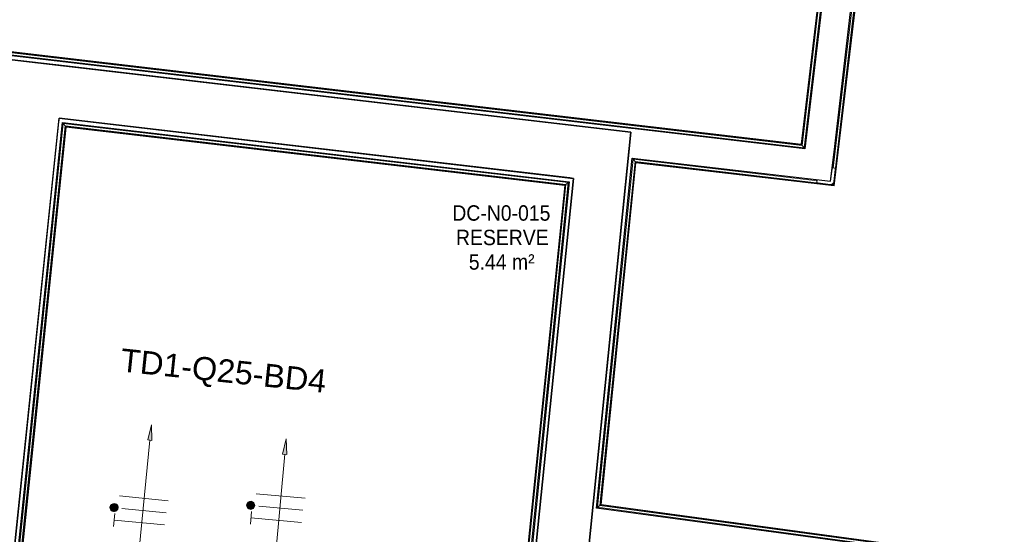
# Model space of a CAD drawing. Header units: millimetres. Extents: x -2845 to 74565, y -36590 to 13748.
# Tile 28 of 49: x 45699 to 48889, y -19446 to -17778. Entities that reach past the tile are written whole.
import ezdxf

# ---------------------------------------------------------------- set-up
doc = ezdxf.new("R2010")
doc.units = ezdxf.units.MM
for name, color, linetype, lineweight in [('A-FLOR-HRAL', 7, 'Continuous', 18), ('A-WALL', 7, 'Continuous', 25), ('CABLE', 7, 'Continuous', 30), ('CABLES', 7, 'Continuous', 18), ('ESPACE', 7, 'Continuous', 30), ('I-WALL', 7, 'Continuous', 25), ('Q-SPCQ', 7, 'Continuous', 18)]:
    doc.layers.add(name, color=color, linetype=linetype, lineweight=lineweight)
doc.styles.add('Arial_2', font='arial.ttf', dxfattribs={"height": 75})
doc.styles.add('Arial_4', font='arial.ttf', dxfattribs={"width": 0.9, "height": 50})

# ---------------------------------------------------------------- blocks, each defined once
blk = doc.blocks.new('B02_DC_STR_rvt-1-2021_015_1111_DCE_1_50_N0 FINI_CFO_ECL')
at = {"layer": 'I-WALL'}
for p, q in [((-7325.9, -17927.6), (-7494.8, -17907.8)), ((-5490.2, -18142.6), (-7325.9, -17927.6)), ((-7660.4, -21157.9), (-7343.4, -18096.7)), ((-7343.4, -18096.7), (-5676.3, -18291.9)), ((-5507.4, -18311.7), (-5490.2, -18142.6)), ((-5676.3, -18291.9), (-6010.9, -21572.2)), ((-5873.5, -21901), (-5507.4, -18311.7))]:
    blk.add_line(p, q, dxfattribs=at)
blk = doc.blocks.new('Garde-corps - Garde-corps-505843-2021_015_1111_DCE_1_50_N0 FINI_CFO_ECL')
at = {"layer": 'A-FLOR-HRAL'}
for p, q in [((-4600.3, -15294.7), (-4938.3, -18181)), ((-4598.5, -15293.3), (-4936.9, -18182.8)), ((-4596.6, -15291.7), (-4935.4, -18184.8)), ((-4588.7, -15285.5), (-4929.1, -18192.7)), ((-4938.3, -18181), (-7517.9, -17878.9)), ((-4936.9, -18182.8), (-7516.5, -17880.7)), ((-4935.4, -18184.8), (-7514.9, -17882.7)), ((-4929.1, -18192.7), (-7508.6, -17890.6)), ((-4935.4, -18184.8), (-4929.1, -18192.7))]:
    blk.add_line(p, q, dxfattribs=at)
for points, knots in [([(-4938.3, -18181), (-4938.3, -18181), (-4938.3, -18181), (-4938.2, -18181.2), (-4938.1, -18181.3), (-4937.9, -18181.5), (-4937.8, -18181.7), (-4937.7, -18181.8), (-4937.6, -18182), (-4937.4, -18182.1), (-4937.3, -18182.2), (-4937.2, -18182.4), (-4937.1, -18182.5), (-4937, -18182.7), (-4936.9, -18182.8), (-4936.9, -18182.8)], [0.1, 0.1, 0.1, 0.1, 0.2, 0.3, 0.4, 0.475, 0.55, 0.6, 0.65, 0.7, 0.75, 0.8, 0.85, 0.9, 1, 1, 1, 1]), ([(-4929.1, -18192.7), (-4929.1, -18192.7), (-4929.1, -18192.7), (-4928.9, -18192.9), (-4928.8, -18193.1), (-4928.6, -18193.3), (-4928.5, -18193.5), (-4928.3, -18193.7), (-4928.1, -18194), (-4927.8, -18194.3), (-4927.6, -18194.5), (-4927.4, -18194.8), (-4927.1, -18195.3), (-4926.7, -18195.7), (-4926.5, -18196)], [0, 0, 0, 0, 0.166667, 0.25, 0.333333, 0.416667, 0.458333, 0.5, 0.583333, 0.666667, 0.708333, 0.75, 0.833333, 1, 1, 1, 1])]:
    blk.add_open_spline(points, degree=3, knots=knots, dxfattribs=at)
blk = doc.blocks.new('Garde-corps - Garde-corps-506028-2021_015_1111_DCE_1_50_N0 FINI_CFO_ECL')
at = {"layer": 'A-FLOR-HRAL'}
for p, q in [((-4835.2, -18259), (-4488.4, -15297.9)), ((-4834.3, -18312.6), (-4482.2, -15305.8)), ((-4832.8, -18314.6), (-4480.6, -15307.8)), ((-4831.3, -18316.4), (-4479.2, -15309.6)), ((-5598.6, -19358), (-5483.4, -18229.4)), ((-5590.8, -19351.9), (-5477.1, -18237.4)), ((-5588.9, -19350.4), (-5475.5, -18239.3)), ((-5587.1, -19348.9), (-5474.1, -18241.1)), ((-5483.4, -18229.4), (-4886.2, -18299.4)), ((-5477.1, -18237.4), (-5483.4, -18229.4)), ((-5477.1, -18237.4), (-4834.3, -18312.6)), ((-5475.5, -18239.3), (-4832.8, -18314.6)), ((-5474.1, -18241.1), (-4831.3, -18316.4)), ((-4834.3, -18312.6), (-4837, -18309.2)), ((-5590.8, -19351.9), (-5598.6, -19358)), ((-181.9, -20091.9), (-5598.6, -19358)), ((-180.3, -20084.9), (-5590.8, -19351.9)), ((-158.4, -20086.1), (-5588.9, -19350.4)), ((-158.2, -20084.5), (-5587.1, -19348.9))]:
    blk.add_line(p, q, dxfattribs=at)
for points, knots in [([(-5483.4, -18229.4), (-5483.4, -18229.4), (-5483.5, -18229.4), (-5483.6, -18229.2), (-5483.8, -18229), (-5483.9, -18228.8), (-5484.1, -18228.6), (-5484.3, -18228.4), (-5484.5, -18228.1), (-5484.7, -18227.8), (-5484.9, -18227.6), (-5485.1, -18227.3), (-5485.5, -18226.8), (-5485.9, -18226.4), (-5486.1, -18226.1)], [0, 0, 0, 0, 0.166667, 0.25, 0.333333, 0.416667, 0.458333, 0.5, 0.583333, 0.666667, 0.708333, 0.75, 0.833333, 1, 1, 1, 1]), ([(-5474.1, -18241.1), (-5474.1, -18241.1), (-5474.1, -18241.1), (-5474.2, -18241), (-5474.3, -18240.8), (-5474.5, -18240.6), (-5474.6, -18240.4), (-5474.7, -18240.3), (-5474.8, -18240.1), (-5474.9, -18240), (-5475.1, -18239.9), (-5475.2, -18239.7), (-5475.3, -18239.6), (-5475.4, -18239.5), (-5475.5, -18239.4), (-5475.5, -18239.3)], [0.1, 0.1, 0.1, 0.1, 0.2, 0.3, 0.4, 0.475, 0.55, 0.6, 0.65, 0.7, 0.75, 0.8, 0.85, 0.9, 1, 1, 1, 1]), ([(-4831.3, -18316.4), (-4831.3, -18316.4), (-4831.4, -18316.4), (-4831.5, -18316.2), (-4831.6, -18316.1), (-4831.7, -18315.9), (-4831.9, -18315.7), (-4832, -18315.6), (-4832.1, -18315.4), (-4832.2, -18315.3), (-4832.3, -18315.1), (-4832.4, -18315), (-4832.5, -18314.9), (-4832.6, -18314.7), (-4832.7, -18314.6), (-4832.8, -18314.6)], [0.1, 0.1, 0.1, 0.1, 0.2, 0.3, 0.4, 0.475, 0.55, 0.6, 0.65, 0.7, 0.75, 0.8, 0.85, 0.9, 1, 1, 1, 1]), ([(-5598.6, -19358), (-5598.6, -19358), (-5598.6, -19358), (-5598.8, -19358.2), (-5599, -19358.3), (-5599.2, -19358.5), (-5599.4, -19358.6), (-5599.6, -19358.8), (-5599.8, -19359), (-5600.1, -19359.2), (-5600.4, -19359.4), (-5600.6, -19359.6), (-5601.1, -19360), (-5601.5, -19360.4), (-5601.8, -19360.6)], [0, 0, 0, 0, 0.166667, 0.25, 0.333333, 0.416667, 0.458333, 0.5, 0.583333, 0.666667, 0.708333, 0.75, 0.833333, 1, 1, 1, 1]), ([(-5587.1, -19348.9), (-5587.1, -19349), (-5587.1, -19349), (-5587.2, -19349.1), (-5587.4, -19349.2), (-5587.6, -19349.3), (-5587.7, -19349.5), (-5587.9, -19349.6), (-5588, -19349.7), (-5588.2, -19349.8), (-5588.3, -19349.9), (-5588.4, -19350), (-5588.5, -19350.1), (-5588.7, -19350.2), (-5588.8, -19350.3), (-5588.9, -19350.4)], [0.1, 0.1, 0.1, 0.1, 0.2, 0.3, 0.4, 0.475, 0.55, 0.6, 0.65, 0.7, 0.75, 0.8, 0.85, 0.9, 1, 1, 1, 1])]:
    blk.add_open_spline(points, degree=3, knots=knots, dxfattribs=at)
blk = doc.blocks.new('Garde-corps - Garde-corps-507123-2021_015_1111_DCE_1_50_N0 FINI_CFO_ECL')
at = {"layer": 'A-FLOR-HRAL'}
for p, q in [((-7667.5, -21377.2), (-7329.6, -18113.9)), ((-7329.6, -18113.9), (-5693.2, -18305.6)), ((-7323.3, -18121.8), (-7329.6, -18113.9)), ((-7659.7, -21370.9), (-7323.3, -18121.8)), ((-7657.8, -21369.3), (-7321.7, -18123.8)), ((-7656, -21367.9), (-7320.3, -18125.6)), ((-7323.3, -18121.8), (-5701, -18311.8)), ((-7321.7, -18123.8), (-5702.9, -18313.3)), ((-7320.3, -18125.6), (-5704.8, -18314.8)), ((-5701, -18311.8), (-6031.1, -21547.3)), ((-5693.2, -18305.6), (-6024.7, -21555.1)), ((-5701, -18311.8), (-5693.2, -18305.6)), ((-5704.8, -18314.8), (-6034.1, -21543.5)), ((-5702.9, -18313.3), (-6032.6, -21545.4)), ((-7659.7, -21370.9), (-7667.5, -21377.2)), ((-7580.2, -21379.5), (-7659.7, -21370.9)), ((-7580, -21377.8), (-7657.8, -21369.3)), ((-7579.8, -21376.1), (-7656, -21367.9)), ((-7581, -21386.6), (-7667.5, -21377.2)), ((-7581.3, -21389.6), (-7581, -21386.6)), ((-7580.2, -21379.5), (-7581, -21386.6)), ((-7580, -21377.8), (-7580.2, -21379.5)), ((-7580, -21377.8), (-7579.8, -21376.1)), ((-6599.2, -21492.9), (-6599.5, -21495.9)), ((-6599.2, -21492.9), (-6598.4, -21485.8)), ((-6024.7, -21555.1), (-6599.2, -21492.9)), ((-6598.4, -21485.8), (-6598.2, -21484.1)), ((-6031.1, -21547.3), (-6598.4, -21485.8)), ((-6598.1, -21482.5), (-6598.2, -21484.1)), ((-6032.6, -21545.4), (-6598.2, -21484.1)), ((-6034.1, -21543.5), (-6598.1, -21482.5)), ((-6031.1, -21547.3), (-6024.7, -21555.1))]:
    blk.add_line(p, q, dxfattribs=at)
for points, knots in [([(-7329.6, -18113.9), (-7329.6, -18113.9), (-7329.7, -18113.9), (-7329.8, -18113.7), (-7330, -18113.5), (-7330.1, -18113.3), (-7330.3, -18113.1), (-7330.4, -18112.9), (-7330.7, -18112.6), (-7330.9, -18112.3), (-7331.1, -18112.1), (-7331.3, -18111.8), (-7331.7, -18111.3), (-7332.1, -18110.9), (-7332.3, -18110.6)], [0, 0, 0, 0, 0.166667, 0.25, 0.333333, 0.416667, 0.458333, 0.5, 0.583333, 0.666667, 0.708333, 0.75, 0.833333, 1, 1, 1, 1]), ([(-7320.3, -18125.6), (-7320.3, -18125.6), (-7320.3, -18125.6), (-7320.4, -18125.4), (-7320.5, -18125.3), (-7320.7, -18125.1), (-7320.8, -18124.9), (-7320.9, -18124.8), (-7321, -18124.6), (-7321.1, -18124.5), (-7321.3, -18124.4), (-7321.4, -18124.2), (-7321.5, -18124.1), (-7321.6, -18123.9), (-7321.7, -18123.8), (-7321.7, -18123.8)], [0.1, 0.1, 0.1, 0.1, 0.2, 0.3, 0.4, 0.475, 0.55, 0.6, 0.65, 0.7, 0.75, 0.8, 0.85, 0.9, 1, 1, 1, 1]), ([(-5693.2, -18305.6), (-5693.2, -18305.6), (-5693.2, -18305.5), (-5693, -18305.4), (-5692.8, -18305.2), (-5692.6, -18305), (-5692.4, -18304.9), (-5692.2, -18304.7), (-5692, -18304.5), (-5691.7, -18304.3), (-5691.4, -18304.1), (-5691.1, -18303.9), (-5690.7, -18303.5), (-5690.2, -18303.1), (-5690, -18302.9)], [0, 0, 0, 0, 0.166667, 0.25, 0.333333, 0.416667, 0.458333, 0.5, 0.583333, 0.666667, 0.708333, 0.75, 0.833333, 1, 1, 1, 1]), ([(-5704.8, -18314.8), (-5704.7, -18314.8), (-5704.7, -18314.8), (-5704.6, -18314.7), (-5704.4, -18314.5), (-5704.2, -18314.4), (-5704.1, -18314.2), (-5703.9, -18314.1), (-5703.8, -18314), (-5703.7, -18313.9), (-5703.5, -18313.8), (-5703.4, -18313.7), (-5703.3, -18313.6), (-5703.1, -18313.5), (-5703, -18313.4), (-5702.9, -18313.3)], [0.1, 0.1, 0.1, 0.1, 0.2, 0.3, 0.4, 0.475, 0.55, 0.6, 0.65, 0.7, 0.75, 0.8, 0.85, 0.9, 1, 1, 1, 1]), ([(-7656, -21367.9), (-7656, -21367.9), (-7656, -21367.9), (-7656.2, -21368), (-7656.3, -21368.1), (-7656.5, -21368.3), (-7656.7, -21368.4), (-7656.8, -21368.5), (-7657, -21368.7), (-7657.1, -21368.8), (-7657.2, -21368.9), (-7657.4, -21369), (-7657.5, -21369.1), (-7657.6, -21369.2), (-7657.7, -21369.3), (-7657.8, -21369.3)], [0.1, 0.1, 0.1, 0.1, 0.2, 0.3, 0.4, 0.475, 0.55, 0.6, 0.65, 0.7, 0.75, 0.8, 0.85, 0.9, 1, 1, 1, 1]), ([(-7667.5, -21377.2), (-7667.5, -21377.2), (-7667.6, -21377.2), (-7667.8, -21377.4), (-7668, -21377.6), (-7668.2, -21377.7), (-7668.3, -21377.9), (-7668.5, -21378), (-7668.8, -21378.2), (-7669.1, -21378.5), (-7669.4, -21378.7), (-7669.6, -21378.9), (-7670.1, -21379.3), (-7670.5, -21379.6), (-7670.8, -21379.9)], [0, 0, 0, 0, 0.166667, 0.25, 0.333333, 0.416667, 0.458333, 0.5, 0.583333, 0.666667, 0.708333, 0.75, 0.833333, 1, 1, 1, 1]), ([(-6034.1, -21543.5), (-6034.1, -21543.6), (-6034.1, -21543.6), (-6034, -21543.7), (-6033.8, -21543.9), (-6033.7, -21544.1), (-6033.6, -21544.2), (-6033.4, -21544.4), (-6033.3, -21544.5), (-6033.2, -21544.7), (-6033.1, -21544.8), (-6033, -21544.9), (-6032.9, -21545), (-6032.8, -21545.2), (-6032.7, -21545.3), (-6032.6, -21545.4)], [0.1, 0.1, 0.1, 0.1, 0.2, 0.3, 0.4, 0.475, 0.55, 0.6, 0.65, 0.7, 0.75, 0.8, 0.85, 0.9, 1, 1, 1, 1]), ([(-6024.7, -21555.1), (-6024.7, -21555.1), (-6024.7, -21555.2), (-6024.5, -21555.4), (-6024.4, -21555.6), (-6024.2, -21555.8), (-6024.1, -21556), (-6023.9, -21556.2), (-6023.7, -21556.4), (-6023.4, -21556.7), (-6023.2, -21557), (-6023, -21557.2), (-6022.6, -21557.7), (-6022.3, -21558.2), (-6022, -21558.4)], [0, 0, 0, 0, 0.166667, 0.25, 0.333333, 0.416667, 0.458333, 0.5, 0.583333, 0.666667, 0.708333, 0.75, 0.833333, 1, 1, 1, 1])]:
    blk.add_open_spline(points, degree=3, knots=knots, dxfattribs=at)
blk = doc.blocks.new('1010_PROTECTION  D_ANGLE - 1010_PROTECTION  D_ANGLE-534363-2021_015_1111_DCE_1_50_N0 FINI_CFO_ECL')
at = {"layer": 'Q-SPCQ'}
for p, q in [((-10, 40), (-10, 0)), ((0, 0), (0, 40)), ((40, 0), (0, 0)), ((0, -10), (40, -10))]:
    blk.add_line(p, q, dxfattribs=at)
for centre, radius, start, end in [((-5, 40), 5, 360, 180), ((0, 0), 10, 180, 270), ((40, -5), 5, 270, 90)]:
    blk.add_arc(centre, radius, start, end, dxfattribs=at)
blk = doc.blocks.new('B02_ARC_rvt-1-2021_015_1111_DCE_1_50_N0 FINI_CFO_ECL')
at = {"layer": 'A-WALL'}
for p, q in [((-4585.3, -15282.9), (-4926.5, -18196)), ((-4832.1, -18207), (-4491, -15294.5)), ((-5488.9, -18130.1), (-7505.9, -17893.9)), ((-7494.8, -17907.8), (-5490.2, -18142.6)), ((-7344.7, -18109.1), (-7684.5, -21391)), ((-7670.8, -21379.9), (-7332.3, -18110.6)), ((-7343.4, -18096.7), (-7344.7, -18109.1)), ((-5688.7, -18290.5), (-7343.4, -18096.7)), ((-7332.3, -18110.6), (-5690, -18302.9)), ((-5490.2, -18142.6), (-5873.5, -21901)), ((-5476.5, -18131.6), (-5488.9, -18130.1)), ((-4926.5, -18196), (-5476.5, -18131.6)), ((-4843.2, -18301.4), (-4832.1, -18207)), ((-5601.8, -19360.6), (-5486.1, -18226.1)), ((-5486.1, -18226.1), (-4843.2, -18301.4)), ((-5690, -18302.9), (-6022, -21558.4)), ((-6010.9, -21572.2), (-5676.3, -18291.9)), ((-5676.3, -18291.9), (-5688.7, -18290.5)), ((-182.3, -20094.8), (-5601.8, -19360.6))]:
    blk.add_line(p, q, dxfattribs=at)
at = {"layer": 'A-FLOR-HRAL', "lineweight": 18}
for name in ['Garde-corps - Garde-corps-505843-2021_015_1111_DCE_1_50_N0 FINI_CFO_ECL', 'Garde-corps - Garde-corps-506028-2021_015_1111_DCE_1_50_N0 FINI_CFO_ECL', 'Garde-corps - Garde-corps-507123-2021_015_1111_DCE_1_50_N0 FINI_CFO_ECL']:
    blk.add_blockref(name, (0, 0), dxfattribs=at)
at = {"layer": 'Q-SPCQ', "lineweight": 18, "rotation": 83.32059087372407}
blk.add_blockref('1010_PROTECTION  D_ANGLE - 1010_PROTECTION  D_ANGLE-534363-2021_015_1111_DCE_1_50_N0 FINI_CFO_ECL', (-4843.2, -18301.4), dxfattribs=at)
blk = doc.blocks.new('Fil - COCHE DE FIL_PE_SYMBOLE-4085576-2021_015_1111_DCE_1_50_N0 FINI_CFO_ECL')
at = {"layer": 'CABLES', "lineweight": 9}
for p, q in [((-0.42, 1.8), (0.42, 1.8)), ((0, 1.8), (0, -1.48))]:
    blk.add_line(p, q, dxfattribs=at)
blk = doc.blocks.new('Fil - Coche de fil circulaire-323115-2021_015_1111_DCE_1_50_N0 FINI_CFO_ECL')
at = {"layer": 'CABLES', "lineweight": 9}
blk.add_hatch(color=256, dxfattribs=at).paths.add_polyline_path([(0.193, 2.078), (0.139, 2.12), (0.075, 2.147), (0.006, 2.156), (-0.062, 2.147), (-0.126, 2.12), (-0.181, 2.078), (-0.223, 2.023), (-0.249, 1.96), (-0.258, 1.891), (-0.249, 1.823), (-0.223, 1.759), (-0.181, 1.704), (-0.126, 1.662), (-0.062, 1.636), (0.006, 1.627), (0.075, 1.636), (0.139, 1.662), (0.193, 1.704), (0.235, 1.759), (0.262, 1.823), (0.271, 1.891), (0.262, 1.96), (0.235, 2.023)])
blk.add_line((0, 1.371), (0, -1.507), dxfattribs=at)
for start, end in [(360, 180), (180, 360)]:
    blk.add_arc((0.006, 1.891), 0.265, start, end, dxfattribs=at)
blk = doc.blocks.new('Fil - Coche de fil long-323512-2021_015_1111_DCE_1_50_N0 FINI_CFO_ECL')
at = {"layer": 'CABLES', "lineweight": 9}
blk.add_line((0, 1.605), (0, -1.57), dxfattribs=at)
blk = doc.blocks.new('B02_ELE_rvt-1-2021_015_1111_DCE_1_50_N0 FINI_CFO_ECL')
at = {"layer": 'CABLES'}
for points in [[(-7042.1, -19141.2), (-7043.8, -19090.3), (-7055.3, -19139.9)], [(-6605.7, -19186.6), (-6607.7, -19135.7), (-6618.9, -19185.4)]]:
    blk.add_hatch(color=256, dxfattribs=at).paths.add_polyline_path(points)
for p, q in [((-7043.8, -19090.3), (-7055.3, -19139.9)), ((-7043.8, -19090.3), (-7055.3, -19139.9)), ((-7042.1, -19141.2), (-7043.8, -19090.3)), ((-7042.1, -19141.2), (-7043.8, -19090.3)), ((-7055.3, -19139.9), (-7042.1, -19141.2)), ((-7055.3, -19139.9), (-7042.1, -19141.2)), ((-6607.7, -19135.7), (-6618.9, -19185.4)), ((-6607.7, -19135.7), (-6618.9, -19185.4)), ((-6605.7, -19186.6), (-6607.7, -19135.7)), ((-6605.7, -19186.6), (-6607.7, -19135.7)), ((-6612.2, -19185.5), (-6644, -19536)), ((-6618.9, -19185.4), (-6605.7, -19186.6)), ((-6618.9, -19185.4), (-6605.7, -19186.6))]:
    blk.add_line(p, q, dxfattribs=at)
at = {"layer": 'CABLES', "flags": 128}
blk.add_lwpolyline([(-7048.7, -19140.1), (-7141.4, -20081.6), (-7014.5, -20646.3), (-6822, -20967.3)], dxfattribs=at)
at = {"layer": 'CABLES', "lineweight": 18, "xscale": 49.99999999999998, "yscale": 49.99999999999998, "zscale": 49.99999999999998}
for name, p, rotation in [('Fil - Coche de fil long-323512-2021_015_1111_DCE_1_50_N0 FINI_CFO_ECL', (-7067.3, -19329.1), 84.37588244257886), ('Fil - Coche de fil long-323512-2021_015_1111_DCE_1_50_N0 FINI_CFO_ECL', (-6624.5, -19321.2), 84.82398366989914), ('Fil - Coche de fil circulaire-323115-2021_015_1111_DCE_1_50_N0 FINI_CFO_ECL', (-7071.2, -19368.6), 84.37588244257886), ('Fil - Coche de fil circulaire-323115-2021_015_1111_DCE_1_50_N0 FINI_CFO_ECL', (-6628.1, -19360.7), 84.82398366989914), ('Fil - COCHE DE FIL_PE_SYMBOLE-4085576-2021_015_1111_DCE_1_50_N0 FINI_CFO_ECL', (-7075.1, -19408.1), 84.37588244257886), ('Fil - COCHE DE FIL_PE_SYMBOLE-4085576-2021_015_1111_DCE_1_50_N0 FINI_CFO_ECL', (-6631.7, -19400.3), 84.82398366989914)]:
    blk.add_blockref(name, p, dxfattribs=dict(at, rotation=rotation))
at = {"layer": 'CABLE', "lineweight": 9, "insert": (-7139.5, -18842.8), "char_height": 75, "width": 821.73, "attachment_point": 1, "rotation": 354, "style": 'Arial_2'}
blk.add_mtext('TD1-Q25-BD4', dxfattribs=at)

msp = doc.modelspace()

# ---------------------------------------------------------------- block references
at = {"lineweight": 5}
for name in ['B02_DC_STR_rvt-1-2021_015_1111_DCE_1_50_N0 FINI_CFO_ECL', 'B02_ARC_rvt-1-2021_015_1111_DCE_1_50_N0 FINI_CFO_ECL']:
    msp.add_blockref(name, (53169.3, 0), dxfattribs=at)

# ---------------------------------------------------------------- next in the draw order: block references
msp.add_blockref('B02_ELE_rvt-1-2021_015_1111_DCE_1_50_N0 FINI_CFO_ECL', (53169.3, 0), dxfattribs=at)

# ---------------------------------------------------------------- next in the draw order: texts
at = {"layer": 'ESPACE', "color": 8, "true_color": 0x808080, "char_height": 50, "attachment_point": 1, "style": 'Arial_4'}
for s, insert, width in [('DC-N0-015', (47100.2, -18379.1), 382.405), ('RESERVE', (47112.1, -18458.4), 357.152), ('5.44 m²', (47153.7, -18537.8), 256.139)]:
    msp.add_mtext(s, dxfattribs=dict(at, insert=insert, width=width))

doc.saveas('drawing.dxf')
